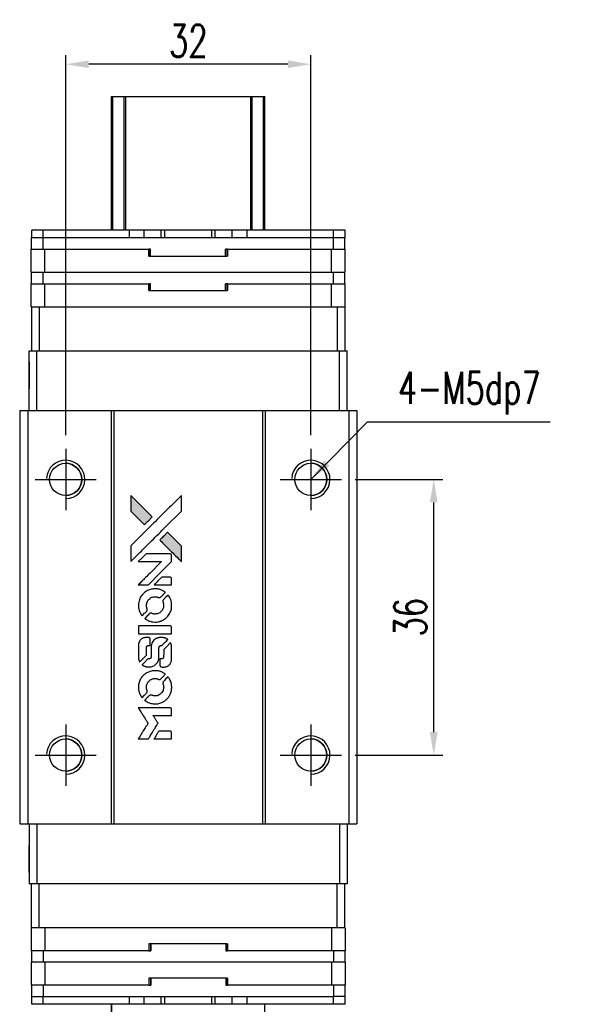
# Model space of a CAD drawing. Header units: millimetres. Extents: x 806 to 1086, y 102 to 367.
# Tile 2 of 3: x 827 to 899, y 239 to 367. Entities that reach past the tile are written whole.
import ezdxf

# ---------------------------------------------------------------- set-up
doc = ezdxf.new("R2010")
doc.units = ezdxf.units.MM
doc.header["$LTSCALE"] = 0.15
doc.layers.get('0').update_dxf_attribs({"linetype": 'CONTINUOUS'})
doc.layers.get('Defpoints').update_dxf_attribs({"linetype": 'CONTINUOUS'})
doc.layers.add('DIM', color=4, linetype='CONTINUOUS')
doc.styles.add('DIM-7', font='SIMPLEX.shx', dxfattribs={"width": 0.7, "bigfont": 'chineset.shx'})
doc.dimstyles.new('CNS', dxfattribs={"dimtxt": 3.5, "dimasz": 2.5, "dimexe": 1, "dimexo": 1.5, "dimgap": 0.09, "dimtad": 0, "dimdsep": 46, "dimtxsty": 'DIM-7', "dimcen": 0.09, "dimclrd": 1, "dimclre": 1, "dimclrt": 4, "dimadec": 0, "dimazin": 0, "dimtfac": 1, "dimtix": 1, "dimtmove": 2, "dimatfit": 3, "dimfxl": 1, "dimtvp": 0.971429, "dimtolj": 1, "dimarcsym": 0})

# ---------------------------------------------------------------- blocks, each defined once
blk = doc.blocks.new('*D180')
at = {"layer": 'Defpoints', "color": 0}
for p in [(868.77, 307.08), (880.81, 307.08), (868.77, 271.08)]:
    blk.add_point(p, dxfattribs=at)
at = {"layer": 'DIM', "color": 7, "lineweight": -2}
for p, q in [((870.57, 307.08), (882.01, 307.08)), ((880.81, 274.08), (880.81, 304.08)), ((870.57, 271.08), (882.01, 271.08))]:
    blk.add_line(p, q, dxfattribs=at)
at = {"layer": 'DIM', "color": 7}
for points in [[(880.31, 304.08), (881.31, 304.08), (880.81, 307.08)], [(880.31, 274.08), (881.31, 274.08), (880.81, 271.08)]]:
    blk.add_solid(points, dxfattribs=at)
at = {"layer": 'DIM', "color": 7, "insert": (877.75, 289.08), "char_height": 4.2, "attachment_point": 5, "rotation": 90, "style": 'DIM-7'}
blk.add_mtext('\\A1;36', dxfattribs=at)
blk = doc.blocks.new('*D181')
at = {"layer": 'Defpoints', "color": 0}
for p in [(832.77, 361.3), (832.77, 311.08), (864.77, 311.08)]:
    blk.add_point(p, dxfattribs=at)
at = {"layer": 'DIM', "color": 7, "lineweight": -2}
for p, q in [((832.77, 312.88), (832.77, 362.5)), ((864.77, 312.88), (864.77, 362.5)), ((861.77, 361.3), (835.77, 361.3))]:
    blk.add_line(p, q, dxfattribs=at)
at = {"layer": 'DIM', "color": 7}
for points in [[(835.77, 361.8), (835.77, 360.8), (832.77, 361.3)], [(861.77, 361.8), (861.77, 360.8), (864.77, 361.3)]]:
    blk.add_solid(points, dxfattribs=at)
at = {"layer": 'DIM', "color": 7, "insert": (848.77, 364.36), "char_height": 4.2, "attachment_point": 5, "style": 'DIM-7'}
blk.add_mtext('\\A1;32', dxfattribs=at)
blk = doc.blocks.new('A$C65c57811')
at = {"linetype": 'Continuous'}
h = blk.add_hatch(color=256, dxfattribs=at)
h.dxf.hatch_style = 1
h.paths.add_polyline_path([(0, 31.81), (0, 30.78), (0, 29.76), (0.89, 28.87, 0.000288), (1.23, 28.53, 0.000479), (1.52, 28.24, 0.000013), (1.79, 27.99, 0.197177), (1.79, 27.98, 0.197497), (1.79, 27.99, 0.00004), (1.94, 28.13, 0.000834), (2.11, 28.3, 0.000506), (2.3, 28.49), (2.81, 29), (1.41, 30.41)])
h.paths.add_polyline_path([(4.81, 27), (4.3, 26.49, 0.000476), (4.11, 26.29, 0.000789), (3.94, 26.13, 0.000035), (3.79, 25.98, 0.19758), (3.79, 25.97, 0.198396), (3.79, 25.97, 0.000019), (4, 25.77, 0.000582), (4.22, 25.54, 0.000351), (4.49, 25.27, 0.000108), (5.62, 24.15, 0.000692), (6.19, 23.58, 0.000077), (6.59, 23.19, 0.197527), (6.6, 23.18, 0.410181), (6.61, 23.19, 0.000493), (6.61, 23.4, 0.002424), (6.61, 23.69, 0.000529), (6.61, 24.19), (6.61, 25.2), (5.71, 26.1)])
for points in [[(0.89, 28.87, 0.000288), (1.23, 28.53, 0.000479), (1.52, 28.24, 0.000013), (1.79, 27.99, 0.197177), (1.79, 27.98, 0.197497), (1.79, 27.99, 0.00004), (1.94, 28.13, 0.000836), (2.11, 28.3, 0.000505), (2.3, 28.49), (2.81, 29), (1.41, 30.41), (0, 31.81), (0, 30.78), (0, 29.76)], [(1.24, 24.39, -0.000056), (1.85, 25.01, -0.000021), (2.72, 25.87, -0.000021), (3.66, 26.81, -0.000025), (4.54, 27.69), (6.61, 29.75), (6.61, 30.78), (6.61, 31.8), (5.22, 30.42, 0.000274), (4.55, 29.76, 0.000123), (3.68, 28.88, 0.000121), (2.75, 27.96, 0.000165), (1.92, 27.13), (0, 25.22), (0, 24.19), (0, 23.16)], [(4.49, 25.27, 0.000108), (5.62, 24.15, 0.000692), (6.19, 23.58, 0.000077), (6.59, 23.19, 0.197527), (6.6, 23.18, 0.410182), (6.61, 23.19, 0.000493), (6.61, 23.4, 0.002424), (6.61, 23.69, 0.000529), (6.61, 24.19), (6.61, 25.2), (5.71, 26.1), (4.81, 27), (4.3, 26.49, 0.000476), (4.11, 26.29, 0.000789), (3.94, 26.13, 0.000035), (3.79, 25.98, 0.19758), (3.79, 25.97, 0.198396), (3.79, 25.97, 0.000019), (4, 25.77, 0.000582), (4.22, 25.54, 0.000351)], [(1.64, 20.12), (2.3, 20.12), (3.82, 21.64), (5.34, 23.17), (5.34, 23.59, 0.0008), (5.33, 23.86, 0.010795), (5.33, 23.96, 0.030495), (5.32, 24.02, 0.080372), (5.31, 24.06, 0.03816), (5.29, 24.09, 0.041799), (5.26, 24.12, 0.042486), (5.23, 24.15, 0.042078), (5.19, 24.17, 0.099276), (5.14, 24.18, 0.003302), (4.93, 24.18, 0.002586), (4.56, 24.19, 0.000204), (3.57, 24.18), (2, 24.18), (1.49, 23.67), (0.99, 23.17), (2.5, 23.16), (4.02, 23.16), (2.52, 21.67, 0.000253), (1.94, 21.09, 0.000412), (1.45, 20.6, 0.000041), (1.02, 20.17, 0.041338), (1, 20.15), (0.98, 20.12)], [(4.19, 20.12), (5.34, 20.12), (5.34, 20.55), (5.33, 20.97), (5.3, 21.02, 0.03146), (5.29, 21.05, 0.026444), (5.27, 21.07, 0.026444), (5.25, 21.09, 0.031457), (5.22, 21.1), (5.17, 21.13), (4.61, 21.14), (4.04, 21.14), (3.54, 20.64, 0.000745), (3.35, 20.44, 0.001228), (3.19, 20.28, 0.000087), (3.05, 20.13, 0.195134), (3.04, 20.13, 0.412117), (3.05, 20.12, 0.000048), (3.38, 20.12, 0.00109), (3.75, 20.12, 0.000653)], [(1.01, 17.21, 0.023681), (1.04, 17.03, 0.022402), (1.09, 16.85, 0.021929), (1.15, 16.67, 0.020503), (1.23, 16.49, 0.013745), (1.28, 16.39, 0.009767), (1.34, 16.28, 0.009658), (1.41, 16.18, 0.027804), (1.46, 16.12), (1.48, 16.09), (1.8, 16.41, 0.002053), (1.95, 16.56, 0.006738), (2.05, 16.67, 0.007826), (2.11, 16.74, 0.063909), (2.14, 16.78, 0.061532), (2.16, 16.83, 0.068674), (2.16, 16.89, 0.052072), (2.15, 16.96, 0.019648), (2.12, 17.05, -0.018366), (2.09, 17.17, -0.0288), (2.07, 17.27, -0.029061), (2.06, 17.37, -0.019155), (2.06, 17.49, -0.053809), (2.09, 17.74, -0.058833), (2.18, 17.98, -0.058566), (2.33, 18.18, -0.052525), (2.52, 18.36, -0.044733), (2.68, 18.46, -0.040573), (2.86, 18.53, -0.041123), (3.05, 18.57, -0.04951), (3.24, 18.58, -0.017369), (3.32, 18.57, -0.024255), (3.4, 18.56, -0.023787), (3.47, 18.53, -0.015798), (3.55, 18.5, 0.010631), (3.61, 18.48, 0.033653), (3.64, 18.47, 0.037806), (3.68, 18.47, 0.016307), (3.73, 18.47, 0.068179), (3.82, 18.48, 0.095747), (3.89, 18.52, 0.033418), (3.99, 18.6, 0.002133), (4.26, 18.88, 0.001452), (4.41, 19.03, 0.012393), (4.48, 19.1, 0.020479), (4.51, 19.15, 0.344362), (4.51, 19.16, 0.074287), (4.47, 19.2, 0.005454), (4.35, 19.27, 0.008391), (4.23, 19.35, 0.017097), (4.13, 19.4, 0.027375), (3.93, 19.49, 0.02835), (3.71, 19.55, 0.027723), (3.49, 19.59, 0.023913), (3.26, 19.61, 0.027047), (2.97, 19.6, 0.031685), (2.71, 19.56, 0.032425), (2.45, 19.49, 0.031013), (2.21, 19.39, 0.037914), (1.91, 19.22, 0.040153), (1.66, 19, 0.039834), (1.44, 18.75, 0.036173), (1.25, 18.46, 0.040752), (1.13, 18.17, 0.035885), (1.04, 17.86, 0.035491), (1, 17.53, 0.037615)], [(1.9, 15.69, 0.018008), (1.99, 15.63, 0.009842), (2.11, 15.56, 0.009807), (2.23, 15.49, 0.015716), (2.34, 15.44, 0.048467), (2.73, 15.32, 0.045841), (3.14, 15.27, 0.046006), (3.55, 15.3, 0.049638), (3.94, 15.4, 0.064819), (4.45, 15.67, 0.06695), (4.86, 16.06, 0.066691), (5.16, 16.54, 0.063505), (5.33, 17.09, 0.03135), (5.34, 17.23, 0.010439), (5.34, 17.44, 0.010391), (5.34, 17.65, 0.032408), (5.33, 17.79, 0.015696), (5.29, 17.95, 0.018095), (5.25, 18.11, 0.018551), (5.2, 18.25, 0.018352), (5.13, 18.4, 0.015568), (5.08, 18.49, 0.009832), (5.02, 18.6, 0.009795), (4.95, 18.7, 0.023727), (4.9, 18.77), (4.88, 18.8), (4.56, 18.48, 0.001528), (4.38, 18.31, 0.010022), (4.3, 18.22, 0.019586), (4.25, 18.16, 0.061865), (4.22, 18.11, 0.055054), (4.2, 18.05, 0.061607), (4.19, 17.98, 0.048725), (4.21, 17.9, 0.020221), (4.23, 17.8, -0.017722), (4.27, 17.69, -0.02685), (4.29, 17.59, -0.02759), (4.3, 17.49, -0.020233), (4.29, 17.38, -0.04793), (4.26, 17.17, -0.048386), (4.19, 16.98, -0.047866), (4.09, 16.79, -0.044964), (3.95, 16.63, -0.04333), (3.78, 16.49, -0.050921), (3.59, 16.39, -0.051473), (3.4, 16.34, -0.0459), (3.19, 16.32, -0.019014), (3.08, 16.32, -0.024114), (2.99, 16.33, -0.025081), (2.9, 16.35, -0.023892), (2.81, 16.38, 0.008624), (2.74, 16.41, 0.026486), (2.69, 16.42, 0.035074), (2.65, 16.43, 0.02756), (2.61, 16.43, 0.087163), (2.53, 16.42, 0.073291), (2.47, 16.38, 0.028074), (2.37, 16.29, 0.002594), (2.14, 16.07), (1.82, 15.74)], [(3.17, 13.75), (5.33, 13.75), (5.33, 14.18), (5.33, 14.6), (5.31, 14.65, 0.071429), (5.28, 14.7, 0.054799), (5.23, 14.73, 0.053585), (5.18, 14.76, 0.060698), (5.13, 14.77, 0.033975), (5.04, 14.78, 0.000112), (3.94, 14.78, 0.000726), (2.86, 14.78, 0.001084), (1.92, 14.77), (1, 14.77), (1, 14.26), (1, 13.75)], [(1.01, 10.58, 0.018538), (1.02, 10.51, 0.010695), (1.03, 10.44, 0.01068), (1.05, 10.36, 0.017678), (1.07, 10.29, 0.013849), (1.1, 10.22, 0.011814), (1.13, 10.15, 0.004513), (1.16, 10.08, 0.290035), (1.17, 10.07, 0.196418), (1.18, 10.07, 0.000124), (1.3, 10.2, 0.001477), (1.44, 10.34, 0.000898), (1.61, 10.5), (2.04, 10.93), (2.05, 11.47, -0.001471), (2.05, 11.88, -0.028714), (2.06, 12.01, -0.097073), (2.08, 12.08, -0.084199), (2.13, 12.14, -0.042698), (2.17, 12.17, -0.053912), (2.21, 12.19, -0.051004), (2.25, 12.2, -0.032967), (2.31, 12.2, 0.00807), (2.34, 12.2, 0.003023), (2.37, 12.2, 0.002994), (2.42, 12.21, 0.003629), (2.46, 12.21), (2.55, 12.22), (2.55, 12.63, 0.001618), (2.55, 12.83, 0.005206), (2.55, 12.96, 0.00535), (2.54, 13.05, 0.060675), (2.54, 13.09, 0.048484), (2.53, 13.11, 0.02389), (2.51, 13.13, 0.022812), (2.5, 13.15, 0.02462), (2.48, 13.17, 0.061781), (2.43, 13.22, 0.080179), (2.37, 13.24, 0.048561), (2.29, 13.25, 0.010021), (2.14, 13.25, 0.016602), (1.95, 13.25, 0.031409), (1.8, 13.23, 0.036474), (1.66, 13.19, 0.03439), (1.53, 13.13, 0.065928), (1.33, 12.99, 0.069066), (1.17, 12.8, 0.065697), (1.06, 12.57, 0.051559), (1.01, 12.3, 0.020904), (1.01, 12.15, 0.000451), (1, 11.44, 0.000419), (1, 10.72, 0.022759)], [(1.57, 9.63, 0.023289), (1.67, 9.57, 0.026845), (1.78, 9.51, 0.026047), (1.89, 9.47, 0.019751), (2.02, 9.43, 0.013249), (2.09, 9.42, 0.025169), (2.15, 9.41, 0.016532), (2.22, 9.41, 0.002937), (2.36, 9.41, 0.003317), (2.48, 9.41, 0.011808), (2.56, 9.41, 0.01777), (2.62, 9.42, 0.021476), (2.67, 9.43, 0.04325), (2.9, 9.5, 0.045753), (3.11, 9.61, 0.04649), (3.29, 9.75, 0.047672), (3.44, 9.93, 0.025315), (3.49, 10, 0.015208), (3.54, 10.09, 0.01512), (3.59, 10.19, 0.022488), (3.62, 10.28, 0.027857), (3.66, 10.42, 0.034138), (3.67, 10.55, 0.014286), (3.68, 10.75, 0.00124), (3.68, 11.25, -0.00103), (3.68, 11.56, -0.002552), (3.68, 11.79, -0.001594), (3.69, 11.97, -0.047676), (3.69, 12.01, -0.085307), (3.72, 12.09, -0.097789), (3.77, 12.14, -0.085947), (3.85, 12.18, -0.051339), (3.95, 12.2, 0.014634), (3.99, 12.2, 0.015028), (4.02, 12.21, 0.014927), (4.05, 12.22, 0.059415), (4.07, 12.22, 0.070595), (4.1, 12.25, 0.00028), (4.46, 12.61, 0.000111), (4.84, 12.98, 0.200239), (4.84, 12.99, 0.268906), (4.84, 13, 0.001866), (4.75, 13.05, 0.007532), (4.66, 13.1, 0.017818), (4.6, 13.13, 0.013256), (4.52, 13.16, 0.011636), (4.45, 13.19, 0.011528), (4.37, 13.21, 0.012303), (4.29, 13.23, 0.0423), (4.16, 13.25, 0.013657), (3.98, 13.25, 0.013857), (3.79, 13.24, 0.037428), (3.66, 13.23, 0.014927), (3.58, 13.2, 0.0122), (3.49, 13.18, 0.012518), (3.4, 13.15, 0.023062), (3.33, 13.12, 0.065961), (3.09, 12.95, 0.06055), (2.89, 12.72, 0.059676), (2.74, 12.45, 0.060497), (2.67, 12.15, 0.025683), (2.67, 12.09, 0.001528), (2.66, 11.9, 0.002124), (2.66, 11.65, 0.001173), (2.66, 11.36, -0.000809), (2.66, 10.84, -0.017164), (2.65, 10.68, -0.063931), (2.64, 10.6, -0.108429), (2.6, 10.54, -0.052941), (2.56, 10.51, -0.063675), (2.52, 10.49, -0.050562), (2.46, 10.47, -0.020337), (2.39, 10.46, 0.009897), (2.34, 10.46, 0.016482), (2.3, 10.45, 0.019019), (2.27, 10.45, 0.06043), (2.25, 10.44, 0.076267), (2.2, 10.41, 0.00054), (1.87, 10.07, 0.000307), (1.52, 9.72, 0.142594), (1.51, 9.69, 0.232419), (1.51, 9.68, 0.022995), (1.53, 9.67, 0.024627), (1.54, 9.65, 0.015407)], [(3.81, 9.57, 0.065483), (3.84, 9.52, 0.053271), (3.87, 9.48, 0.052018), (3.92, 9.44, 0.0556), (3.98, 9.42, 0.036839), (4.01, 9.41, 0.026922), (4.05, 9.4, 0.016905), (4.11, 9.4, 0.004317), (4.2, 9.4, 0.016369), (4.38, 9.4, 0.029936), (4.53, 9.42, 0.03418), (4.67, 9.46, 0.031327), (4.8, 9.51, 0.046935), (4.96, 9.61, 0.054053), (5.09, 9.73, 0.053701), (5.19, 9.88, 0.045364), (5.27, 10.06, 0.032479), (5.31, 10.21, 0.03386), (5.33, 10.37, 0.013578), (5.34, 10.61, 0.001155), (5.34, 11.25, 0.000413), (5.33, 11.79, 0.005008), (5.33, 12, 0.013199), (5.32, 12.12, 0.033956), (5.31, 12.2, 0.013909), (5.29, 12.29, 0.010864), (5.26, 12.39, 0.010938), (5.23, 12.47, 0.028702), (5.2, 12.53), (5.18, 12.58), (4.74, 12.14), (4.3, 11.7), (4.3, 11.19, -0.001504), (4.3, 10.97, -0.00328), (4.29, 10.81, -0.001901), (4.29, 10.67, -0.061333), (4.29, 10.64, -0.063621), (4.27, 10.6, -0.048633), (4.24, 10.56, -0.046769), (4.2, 10.52, -0.047961), (4.15, 10.49, -0.02678), (4.11, 10.47, -0.050957), (4.08, 10.46, -0.029398), (4.04, 10.46, -0.00401), (3.94, 10.46), (3.79, 10.45), (3.79, 10.04, 0.001061), (3.79, 9.79, 0.009147), (3.8, 9.69, 0.020721), (3.8, 9.62, 0.051619)], [(1.01, 6.53, 0.024131), (1.04, 6.34, 0.022344), (1.09, 6.15, 0.021883), (1.15, 5.97, 0.020884), (1.23, 5.78, 0.010669), (1.29, 5.68, 0.010389), (1.35, 5.58, 0.010913), (1.41, 5.49, 0.022227), (1.46, 5.42), (1.48, 5.39), (1.8, 5.72, 0.002452), (1.92, 5.85, 0.003628), (2.03, 5.96, 0.001662), (2.12, 6.06, 0.070159), (2.14, 6.09, 0.047671), (2.15, 6.1, 0.018624), (2.15, 6.13, 0.017921), (2.16, 6.16, 0.018804), (2.16, 6.19, 0.018255), (2.16, 6.23, 0.041312), (2.16, 6.26, 0.037164), (2.15, 6.3, 0.012342), (2.13, 6.34, -0.015101), (2.09, 6.45, -0.035998), (2.07, 6.54, -0.033244), (2.06, 6.63, -0.011249), (2.06, 6.76, -0.004059), (2.06, 6.87, -0.019693), (2.06, 6.93, -0.027943), (2.07, 6.98, -0.014411), (2.09, 7.04, -0.033089), (2.14, 7.19, -0.033887), (2.21, 7.32, -0.034021), (2.29, 7.45, -0.033942), (2.4, 7.56, -0.02816), (2.51, 7.67, -0.035032), (2.63, 7.75, -0.035269), (2.76, 7.81, -0.029196), (2.91, 7.86, -0.037862), (3.08, 7.89, -0.043657), (3.24, 7.89, -0.043064), (3.4, 7.86, -0.035184), (3.57, 7.81, 0.033699), (3.65, 7.78, 0.052815), (3.72, 7.77, 0.059167), (3.79, 7.78, 0.058972), (3.85, 7.8, 0.059208), (3.9, 7.83, 0.021125), (3.96, 7.88, 0.008691), (4.06, 7.98, 0.000851), (4.3, 8.23, 0.001873), (4.42, 8.35, 0.013884), (4.48, 8.41, 0.022355), (4.51, 8.45, 0.341453), (4.51, 8.47, 0.073011), (4.48, 8.5, 0.004587), (4.36, 8.57, 0.00748), (4.24, 8.65, 0.016837), (4.15, 8.7, 0.028606), (3.92, 8.8, 0.031352), (3.69, 8.87, 0.031004), (3.45, 8.91, 0.0268), (3.2, 8.92, 0.026698), (2.93, 8.91, 0.03002), (2.68, 8.86, 0.030357), (2.43, 8.79, 0.028554), (2.19, 8.69, 0.062944), (1.74, 8.39, 0.062206), (1.38, 7.99, 0.062448), (1.13, 7.51, 0.064355), (1.01, 7, 0.017377), (1.01, 6.89, 0.008369), (1, 6.76, 0.008367), (1.01, 6.63, 0.01757)], [(1.89, 5, 0.064158), (2.4, 4.73, 0.06356), (2.95, 4.6, 0.064004), (3.52, 4.61, 0.066747), (4.06, 4.76, 0.04321), (4.39, 4.95, 0.044737), (4.69, 5.18, 0.044901), (4.94, 5.47, 0.044184), (5.13, 5.8, 0.026293), (5.23, 6.04, 0.033344), (5.3, 6.28, 0.033227), (5.34, 6.53, 0.025815), (5.35, 6.8, 0.023119), (5.33, 7.06, 0.031044), (5.29, 7.29, 0.031337), (5.22, 7.51, 0.024258), (5.11, 7.75, 0.015622), (5.07, 7.83, 0.008495), (5.01, 7.92, 0.008415), (4.95, 8.02, 0.020814), (4.9, 8.08), (4.88, 8.11), (4.56, 7.8, 0.002843), (4.33, 7.57, 0.033917), (4.25, 7.47, 0.087906), (4.21, 7.4, 0.073302), (4.2, 7.31, 0.022047), (4.2, 7.27, 0.026465), (4.2, 7.23, 0.022233), (4.21, 7.19, 0.009985), (4.23, 7.13, -0.039011), (4.28, 6.93, -0.044398), (4.3, 6.74, -0.045096), (4.28, 6.54, -0.04265), (4.22, 6.35, -0.071154), (4.07, 6.08, -0.068827), (3.85, 5.86, -0.068713), (3.58, 5.7, -0.070507), (3.28, 5.63, -0.028605), (3.15, 5.63, -0.031418), (3.03, 5.64, -0.031044), (2.9, 5.66, -0.02668), (2.78, 5.71, 0.038913), (2.7, 5.73, 0.043732), (2.63, 5.74, 0.047754), (2.56, 5.74, 0.075756), (2.5, 5.72, 0.07294), (2.47, 5.7, 0.003456), (2.39, 5.62, 0.005023), (2.28, 5.52, 0.002422), (2.14, 5.38, 0.000819), (2.02, 5.26, 0.001349), (1.91, 5.15, 0.0001), (1.82, 5.06, 0.205335), (1.82, 5.06, 0.219821), (1.82, 5.05, 0.002494), (1.84, 5.04, 0.007089), (1.87, 5.02, 0.004494)], [(1.65, 0), (2.3, 0), (2.41, 0.18, -0.000297), (2.48, 0.29, -0.000037), (2.63, 0.53, -0.000043), (2.8, 0.81, -0.000036), (2.99, 1.12, 0.000044), (3.17, 1.41, 0.000063), (3.33, 1.68, 0.000035), (3.47, 1.9, 0.0009), (3.5, 1.96), (3.56, 2.05), (3.49, 2.16, 0.001175), (3.45, 2.23, 0.000208), (3.37, 2.35, 0.000225), (3.28, 2.5, 0.000203), (3.18, 2.65, -0.000711), (3.1, 2.79, -0.001119), (3.02, 2.92, -0.000263), (2.95, 3.02, -0.04589), (2.95, 3.04, -0.519312), (2.95, 3.05, -0.001914), (3.13, 3.05, -0.003124), (3.42, 3.05, -0.000285), (4.14, 3.05), (5.34, 3.05), (5.34, 3.47, 0.001727), (5.34, 3.77, 0.025279), (5.33, 3.88, 0.073886), (5.32, 3.94, 0.07426), (5.28, 3.99, 0.03264), (5.27, 4.01, 0.01784), (5.25, 4.02, 0.017712), (5.23, 4.04, 0.026854), (5.21, 4.05), (5.17, 4.07), (3.08, 4.07), (0.99, 4.07), (1, 4.05, -0.004595), (1.01, 4.04, -0.00016), (1.05, 3.97, -0.000298), (1.1, 3.9, -0.000208), (1.15, 3.81, 0.000986), (1.31, 3.56, 0.00025), (1.56, 3.16, 0.000268), (1.83, 2.73, 0.000436), (2.06, 2.36, -0.002932), (2.14, 2.24, -0.004718), (2.2, 2.14, -0.001113), (2.25, 2.05, -0.227179), (2.25, 2.04, -0.045982), (2.25, 2.03, -0.000145), (2.17, 1.91, -0.000825), (2.09, 1.77, -0.000517), (1.99, 1.61, 0.000056), (1.64, 1.05, 0.000289), (1.45, 0.75, 0.000481), (1.31, 0.52, 0.000418), (1.17, 0.28), (0.99, 0)], [(4.19, 0), (5.34, 0), (5.34, 0.42, 0.000842), (5.34, 0.69, 0.010591), (5.34, 0.79, 0.028995), (5.33, 0.84, 0.069543), (5.32, 0.88, 0.051063), (5.3, 0.92, 0.039932), (5.26, 0.96, 0.039414), (5.23, 0.99, 0.045845), (5.19, 1.01, 0.094811), (5.15, 1.02, 0.007124), (5.03, 1.02, 0.004713), (4.84, 1.03, 0.000534), (4.4, 1.03), (3.66, 1.03), (3.59, 0.92, 0.000828), (3.4, 0.61, 0.000879), (3.22, 0.31, 0.000048), (3.04, 0.01, 0.137596), (3.03, 0, 0.413028), (3.04, 0, 0.000016), (3.37, 0, 0.000623), (3.74, 0, 0.000374)]]:
    blk.add_lwpolyline(points, format="xyb", close=True)

msp = doc.modelspace()

# ---------------------------------------------------------------- linework, layer by layer
at = {"color": 7, "linetype": 'Continuous', "lineweight": 25}
for p, q in [((838.768, 339.634), (838.768, 357.084)), ((838.768, 339.634), (838.768, 357.084)), ((838.768, 339.634), (838.768, 357.084)), ((838.768, 357.084), (838.768, 339.634)), ((838.934, 339.634), (838.934, 357.084)), ((840.414, 339.634), (840.414, 357.084)), ((840.612, 357.084), (856.924, 357.084)), ((840.612, 339.634), (840.612, 357.084)), ((856.924, 339.634), (856.924, 357.084)), ((857.122, 339.634), (857.122, 357.084)), ((858.602, 339.634), (858.602, 357.084)), ((858.768, 339.634), (858.768, 357.084)), ((828.348, 338.634), (828.348, 339.634)), ((829.848, 339.634), (828.348, 339.634)), ((828.348, 338.634), (828.348, 339.634)), ((828.348, 339.634), (828.348, 339.634)), ((829.848, 338.634), (829.848, 339.634)), ((841.078, 339.634), (829.848, 339.634)), ((841.078, 338.634), (841.078, 339.634)), ((843.028, 339.634), (841.078, 339.634)), ((843.028, 338.634), (843.028, 339.634)), ((845.246, 339.634), (843.028, 339.634)), ((845.246, 338.634), (845.246, 339.634)), ((845.703, 339.634), (845.246, 339.634)), ((845.703, 338.634), (845.703, 339.634)), ((851.833, 339.634), (845.703, 339.634)), ((851.833, 338.634), (851.833, 339.634)), ((852.29, 339.634), (851.833, 339.634)), ((852.29, 338.634), (852.29, 339.634)), ((854.508, 339.634), (852.29, 339.634)), ((854.508, 338.634), (854.508, 339.634)), ((856.458, 339.634), (854.508, 339.634)), ((856.458, 338.634), (856.458, 339.634)), ((867.748, 339.634), (856.458, 339.634)), ((856.458, 338.634), (856.458, 339.634)), ((867.748, 338.634), (867.748, 339.634)), ((869.248, 339.634), (867.748, 339.634)), ((869.248, 338.634), (869.248, 339.634)), ((828.318, 337.134), (828.318, 338.634)), ((829.818, 338.634), (828.318, 338.634)), ((828.318, 337.134), (828.318, 338.634)), ((828.318, 338.634), (828.318, 338.634)), ((829.818, 337.134), (829.818, 338.634)), ((867.718, 338.634), (829.818, 338.634)), ((867.718, 337.134), (867.718, 338.634)), ((867.743, 338.634), (867.718, 338.634)), ((867.748, 338.634), (867.743, 338.634)), ((869.248, 338.634), (867.748, 338.634)), ((869.218, 337.134), (869.218, 338.634)), ((828.268, 334.134), (828.268, 337.134)), ((828.268, 337.134), (830.068, 337.134)), ((828.268, 336.234), (828.268, 337.134)), ((828.268, 334.134), (828.268, 337.134)), ((828.268, 336.234), (828.268, 337.134)), ((828.268, 337.134), (828.268, 337.134)), ((828.268, 337.134), (828.268, 337.134)), ((828.268, 337.134), (828.268, 337.134)), ((830.068, 334.134), (830.068, 337.134)), ((830.068, 337.134), (843.625, 337.134)), ((843.625, 336.234), (843.625, 337.134)), ((843.845, 337.134), (843.625, 337.134)), ((843.806, 336.234), (843.806, 337.134)), ((843.845, 336.234), (843.845, 337.134)), ((843.845, 336.234), (843.845, 337.134)), ((843.845, 337.134), (843.845, 337.134)), ((853.911, 337.134), (853.631, 337.134)), ((853.631, 336.234), (853.631, 337.134)), ((853.695, 336.234), (853.695, 337.134)), ((853.911, 336.234), (853.911, 337.134)), ((853.911, 337.134), (867.468, 337.134)), ((853.911, 337.134), (853.911, 336.234)), ((853.911, 337.134), (853.911, 337.134)), ((853.911, 336.234), (853.911, 337.134)), ((853.911, 337.134), (853.911, 336.234)), ((867.468, 334.134), (867.468, 337.134)), ((867.468, 337.134), (869.268, 337.134)), ((869.268, 334.134), (869.268, 337.134)), ((828.268, 336.234), (828.268, 336.234)), ((843.625, 336.234), (853.911, 336.234)), ((853.911, 336.234), (853.911, 336.234)), ((828.268, 334.134), (830.068, 334.134)), ((828.268, 334.134), (828.268, 334.134)), ((828.318, 332.634), (828.318, 334.134)), ((828.318, 332.634), (828.318, 334.134)), ((829.818, 332.634), (829.818, 334.134)), ((830.068, 334.134), (867.468, 334.134)), ((867.468, 334.134), (869.268, 334.134)), ((867.718, 332.634), (867.718, 334.134)), ((869.218, 332.634), (869.218, 334.134)), ((828.268, 329.634), (828.268, 332.634)), ((828.268, 332.634), (830.068, 332.634)), ((828.268, 331.734), (828.268, 332.634)), ((828.268, 329.634), (828.268, 332.634)), ((828.268, 331.734), (828.268, 332.634)), ((828.268, 332.634), (828.268, 332.634)), ((828.268, 332.634), (828.268, 332.634)), ((828.268, 332.634), (828.268, 332.634)), ((830.068, 329.634), (830.068, 332.634)), ((830.068, 332.634), (843.625, 332.634)), ((843.625, 331.734), (843.625, 332.634)), ((843.845, 332.634), (843.625, 332.634)), ((843.806, 331.734), (843.806, 332.634)), ((843.845, 331.734), (843.845, 332.634)), ((843.845, 331.734), (843.845, 332.634)), ((843.845, 332.634), (843.845, 332.634)), ((853.911, 332.634), (853.631, 332.634)), ((853.631, 331.734), (853.631, 332.634)), ((853.695, 331.734), (853.695, 332.634)), ((853.911, 331.734), (853.911, 332.634)), ((853.911, 332.634), (867.468, 332.634)), ((853.911, 332.634), (853.911, 331.734)), ((853.911, 332.634), (853.911, 332.634)), ((853.911, 331.734), (853.911, 332.634)), ((853.911, 332.634), (853.911, 331.734)), ((867.468, 329.634), (867.468, 332.634)), ((867.468, 332.634), (869.268, 332.634)), ((869.268, 329.634), (869.268, 332.634)), ((828.268, 331.734), (828.268, 331.734)), ((843.625, 331.734), (853.911, 331.734)), ((853.911, 331.734), (853.911, 331.734)), ((828.268, 329.634), (828.318, 329.634)), ((828.268, 329.634), (828.268, 329.634)), ((828.318, 329.634), (828.318, 323.884)), ((828.318, 329.634), (829.318, 329.634)), ((828.318, 329.634), (828.318, 323.884)), ((829.318, 329.634), (829.318, 323.884)), ((829.318, 329.634), (829.81, 329.634)), ((829.81, 329.634), (830.068, 329.634)), ((830.068, 329.634), (867.468, 329.634)), ((867.468, 329.634), (867.726, 329.634)), ((867.726, 329.634), (868.212, 329.634)), ((868.212, 329.634), (868.212, 323.884)), ((868.212, 329.634), (869.212, 329.634)), ((869.212, 329.634), (869.268, 329.634)), ((869.212, 329.634), (869.212, 323.884)), ((828.018, 316.084), (828.018, 323.884)), ((828.018, 323.884), (829.018, 323.884)), ((828.018, 316.084), (828.018, 323.884)), ((828.018, 323.884), (828.018, 323.884)), ((829.018, 316.084), (829.018, 323.884)), ((829.018, 323.884), (868.518, 323.884)), ((868.518, 316.084), (868.518, 323.884)), ((868.518, 323.884), (869.518, 323.884)), ((869.518, 316.084), (869.518, 323.884)), ((826.768, 316.084), (826.768, 262.084)), ((826.768, 316.084), (827.818, 316.084)), ((826.768, 316.084), (826.768, 262.084)), ((826.768, 316.084), (826.768, 316.084)), ((827.818, 316.084), (827.818, 262.084)), ((827.818, 316.084), (838.718, 316.084)), ((838.718, 316.084), (838.718, 262.084)), ((838.718, 316.084), (839.068, 316.084)), ((839.068, 316.084), (839.068, 262.084)), ((839.068, 316.084), (858.468, 316.084)), ((858.468, 316.084), (858.468, 262.084)), ((858.468, 316.084), (858.818, 316.084)), ((858.818, 316.084), (858.818, 262.084)), ((858.818, 316.084), (869.718, 316.084)), ((869.718, 316.084), (869.718, 262.084)), ((869.718, 316.084), (870.768, 316.084)), ((870.768, 316.084), (870.768, 262.084)), ((826.768, 262.084), (827.818, 262.084)), ((826.768, 262.084), (826.768, 262.084)), ((826.768, 262.084), (826.768, 262.084)), ((827.818, 262.084), (838.718, 262.084)), ((828.018, 262.084), (828.018, 254.284)), ((828.018, 262.084), (828.018, 254.284)), ((829.018, 262.084), (829.018, 254.284)), ((838.718, 262.084), (839.068, 262.084)), ((839.068, 262.084), (858.468, 262.084)), ((858.468, 262.084), (858.818, 262.084)), ((858.818, 262.084), (869.718, 262.084)), ((868.518, 262.084), (868.518, 254.284)), ((869.518, 262.084), (869.518, 254.284)), ((869.718, 262.084), (870.768, 262.084)), ((829.018, 254.284), (828.018, 254.284)), ((828.018, 254.284), (828.018, 254.284)), ((828.318, 248.534), (828.318, 254.284)), ((828.318, 248.534), (828.318, 254.284)), ((868.518, 254.284), (829.018, 254.284)), ((829.318, 248.534), (829.318, 254.284)), ((868.212, 248.534), (868.212, 254.284)), ((869.518, 254.284), (868.518, 254.284)), ((869.212, 248.534), (869.212, 254.284)), ((828.268, 248.534), (828.268, 245.534)), ((828.318, 248.534), (828.268, 248.534)), ((828.268, 248.534), (828.268, 245.534)), ((828.268, 248.534), (828.268, 248.534)), ((829.318, 248.534), (828.318, 248.534)), ((829.81, 248.534), (829.318, 248.534)), ((830.068, 248.534), (829.81, 248.534)), ((830.068, 248.534), (830.068, 245.534)), ((867.468, 248.534), (830.068, 248.534)), ((867.468, 248.534), (867.468, 245.534)), ((867.726, 248.534), (867.468, 248.534)), ((868.212, 248.534), (867.726, 248.534)), ((869.212, 248.534), (868.212, 248.534)), ((869.268, 248.534), (869.212, 248.534)), ((869.268, 248.534), (869.268, 245.534)), ((828.268, 246.434), (828.268, 245.534)), ((828.268, 246.434), (828.268, 245.534)), ((828.268, 246.434), (828.268, 246.434)), ((843.625, 246.434), (843.625, 245.534)), ((853.911, 246.434), (843.625, 246.434)), ((843.841, 246.434), (843.841, 245.534)), ((843.905, 246.434), (843.905, 245.534)), ((843.905, 246.434), (843.905, 245.534)), ((853.691, 246.434), (853.691, 245.534)), ((853.73, 246.434), (853.73, 245.534)), ((853.911, 246.434), (853.911, 245.534)), ((853.911, 246.434), (853.911, 245.534)), ((853.911, 246.434), (853.911, 246.434)), ((853.911, 245.534), (853.911, 246.434)), ((853.911, 245.534), (853.911, 246.434)), ((830.068, 245.534), (828.268, 245.534)), ((828.268, 245.534), (828.268, 245.534)), ((828.268, 245.534), (828.268, 245.534)), ((828.268, 245.534), (828.268, 245.534)), ((828.318, 245.534), (828.318, 244.034)), ((828.318, 245.534), (828.318, 244.034)), ((829.818, 245.534), (829.818, 244.034)), ((843.625, 245.534), (830.068, 245.534)), ((843.625, 245.534), (843.905, 245.534)), ((843.905, 245.534), (843.905, 245.534)), ((853.691, 245.534), (853.911, 245.534)), ((867.468, 245.534), (853.911, 245.534)), ((853.911, 245.534), (853.911, 245.534)), ((869.268, 245.534), (867.468, 245.534)), ((867.718, 245.534), (867.718, 244.034)), ((869.218, 245.534), (869.218, 244.034)), ((828.268, 244.034), (828.268, 241.034)), ((830.068, 244.034), (828.268, 244.034)), ((828.268, 244.034), (828.268, 241.034)), ((828.268, 244.034), (828.268, 244.034)), ((830.068, 244.034), (830.068, 241.034)), ((867.468, 244.034), (830.068, 244.034)), ((867.468, 244.034), (867.468, 241.034)), ((869.268, 244.034), (867.468, 244.034)), ((869.268, 244.034), (869.268, 241.034)), ((828.268, 241.934), (828.268, 241.034)), ((828.268, 241.934), (828.268, 241.034)), ((828.268, 241.934), (828.268, 241.934)), ((843.625, 241.934), (843.625, 241.034)), ((853.911, 241.934), (843.625, 241.934)), ((843.841, 241.934), (843.841, 241.034)), ((843.905, 241.934), (843.905, 241.034)), ((843.905, 241.934), (843.905, 241.034)), ((853.691, 241.934), (853.691, 241.034)), ((853.73, 241.934), (853.73, 241.034)), ((853.911, 241.934), (853.911, 241.034)), ((853.911, 241.934), (853.911, 241.034)), ((853.911, 241.934), (853.911, 241.934)), ((853.911, 241.034), (853.911, 241.934)), ((853.911, 241.034), (853.911, 241.934)), ((830.068, 241.034), (828.268, 241.034)), ((828.268, 241.034), (828.268, 241.034)), ((828.268, 241.034), (828.268, 241.034)), ((828.268, 241.034), (828.268, 241.034)), ((828.318, 241.034), (828.318, 239.534)), ((828.318, 241.034), (828.318, 239.534)), ((829.818, 241.034), (829.818, 239.534)), ((843.625, 241.034), (830.068, 241.034)), ((843.625, 241.034), (843.905, 241.034)), ((843.905, 241.034), (843.905, 241.034)), ((853.691, 241.034), (853.911, 241.034)), ((867.468, 241.034), (853.911, 241.034)), ((853.911, 241.034), (853.911, 241.034)), ((869.268, 241.034), (867.468, 241.034)), ((867.718, 241.034), (867.718, 239.534)), ((869.218, 241.034), (869.218, 239.534)), ((828.318, 239.534), (829.818, 239.534)), ((828.318, 239.534), (828.318, 239.534)), ((828.348, 238.534), (828.348, 239.534)), ((828.348, 238.534), (828.348, 239.534)), ((829.818, 239.534), (867.718, 239.534)), ((829.848, 238.534), (829.848, 239.534)), ((841.078, 238.534), (841.078, 239.534)), ((843.028, 238.534), (843.028, 239.534)), ((845.246, 238.534), (845.246, 239.534)), ((845.703, 238.534), (845.703, 239.534)), ((851.833, 238.534), (851.833, 239.534)), ((852.29, 238.534), (852.29, 239.534)), ((854.508, 238.534), (854.508, 239.534)), ((856.458, 238.534), (856.458, 239.534)), ((856.458, 238.534), (856.458, 239.534)), ((867.718, 239.534), (867.743, 239.534)), ((867.748, 239.534), (867.743, 239.534)), ((867.748, 238.534), (867.748, 239.534)), ((869.248, 239.534), (867.748, 239.534)), ((869.248, 238.534), (869.248, 239.534)), ((829.848, 238.534), (828.348, 238.534)), ((828.348, 238.534), (828.348, 238.534)), ((841.078, 238.534), (829.848, 238.534)), ((838.768, 192.084), (838.768, 238.534)), ((838.768, 192.084), (838.768, 238.534)), ((838.768, 238.534), (838.768, 192.084)), ((843.028, 238.534), (841.078, 238.534)), ((845.246, 238.534), (843.028, 238.534)), ((845.703, 238.534), (845.246, 238.534)), ((851.833, 238.534), (845.703, 238.534)), ((852.29, 238.534), (851.833, 238.534)), ((854.508, 238.534), (852.29, 238.534)), ((856.458, 238.534), (854.508, 238.534)), ((867.748, 238.534), (856.458, 238.534)), ((856.458, 238.534), (856.458, 238.534)), ((858.768, 192.084), (858.768, 238.534)), ((869.248, 238.534), (867.748, 238.534))]:
    msp.add_line(p, q, dxfattribs=at)
for p, q in [((832.768, 311.084), (832.768, 303.084)), ((864.768, 311.084), (864.768, 303.084)), ((828.768, 307.084), (836.768, 307.084)), ((860.768, 307.084), (868.768, 307.084)), ((832.768, 275.084), (832.768, 267.084)), ((864.768, 275.084), (864.768, 267.084)), ((828.768, 271.084), (836.768, 271.084)), ((860.768, 271.084), (868.768, 271.084))]:
    msp.add_line(p, q)
at = {"color": 7, "linetype": 'Continuous', "lineweight": 25, "flags": 128}
for points in [[(828.018, 318.909), (828.018, 318.975), (828.018, 319.168), (828.018, 319.473), (828.018, 319.868), (828.018, 320.323), (828.018, 320.805), (828.018, 321.279), (828.018, 321.708), (828.018, 322.061), (828.018, 322.312), (828.018, 322.443), (828.018, 322.443), (828.018, 322.312), (828.018, 322.061), (828.018, 321.708), (828.018, 321.279), (828.018, 320.805), (828.018, 320.323), (828.018, 319.868), (828.018, 319.473), (828.018, 319.168), (828.018, 318.975), (828.018, 318.909)], [(828.018, 259.259), (828.018, 259.193), (828.018, 259.001), (828.018, 258.696), (828.018, 258.301), (828.018, 257.845), (828.018, 257.363), (828.018, 256.89), (828.018, 256.461), (828.018, 256.107), (828.018, 255.856), (828.018, 255.726), (828.018, 255.726), (828.018, 255.856), (828.018, 256.107), (828.018, 256.461), (828.018, 256.89), (828.018, 257.363), (828.018, 257.845), (828.018, 258.301), (828.018, 258.696), (828.018, 259.001), (828.018, 259.193), (828.018, 259.259)]]:
    msp.add_lwpolyline(points, dxfattribs=at)
at = {"color": 7, "linetype": 'Continuous', "lineweight": 25}
for centre in [(832.768, 307.084), (864.768, 307.084), (832.768, 271.084), (864.768, 271.084)]:
    msp.add_circle(centre, 2.1, dxfattribs=at)
for centre in [(832.768, 307.084), (864.768, 307.084), (832.768, 271.084), (864.768, 271.084)]:
    msp.add_arc(centre, 2.5, 270, 176.87428)
for centre, start, end in [((832.768, 307.084), 0, 90), ((864.768, 307.084), 0, 90), ((832.768, 307.084), 270, 0), ((864.768, 307.084), 270, 0), ((832.768, 271.084), 0, 90), ((864.768, 271.084), 0, 90), ((832.768, 271.084), 270, 0), ((864.768, 271.084), 270, 0)]:
    msp.add_arc(centre, 2.1, start, end, dxfattribs=at)
for points, knots in [([(838.768, 357.084), (838.768, 357.084), (838.784, 357.084), (838.846, 357.084), (838.892, 357.084), (838.934, 357.084)], [0, 0, 0, 0, 0.5, 0.5, 1, 1, 1, 1]), ([(838.934, 357.084), (839.108, 357.084), (839.286, 357.084), (839.625, 357.084), (839.784, 357.084), (840.057, 357.084), (840.169, 357.084), (840.335, 357.084), (840.389, 357.084), (840.414, 357.084)], [0, 0, 0, 0, 0.25, 0.25, 0.5, 0.5, 0.75, 0.75, 1, 1, 1, 1]), ([(840.414, 357.084), (840.42, 357.084), (840.444, 357.084), (840.519, 357.084), (840.568, 357.084), (840.612, 357.084)], [0, 0, 0, 0, 0.5, 0.5, 1, 1, 1, 1]), ([(856.924, 357.084), (856.967, 357.084), (857.017, 357.084), (857.092, 357.084), (857.115, 357.084), (857.122, 357.084)], [0, 0, 0, 0, 0.5, 0.5, 1, 1, 1, 1]), ([(857.122, 357.084), (857.147, 357.084), (857.2, 357.084), (857.366, 357.084), (857.479, 357.084), (857.752, 357.084), (857.911, 357.084), (858.249, 357.084), (858.428, 357.084), (858.602, 357.084)], [0, 0, 0, 0, 0.25, 0.25, 0.5, 0.5, 0.75, 0.75, 1, 1, 1, 1]), ([(858.602, 357.084), (858.644, 357.084), (858.689, 357.084), (858.752, 357.084), (858.768, 357.084), (858.768, 357.084)], [0, 0, 0, 0, 0.5, 0.5, 1, 1, 1, 1])]:
    msp.add_open_spline(points, degree=3, knots=knots, dxfattribs=at)

# ---------------------------------------------------------------- block references
msp.add_blockref('A$C65c57811', (841.26, 273.184))

# ---------------------------------------------------------------- texts
at = {"layer": 'DIM', "color": 0, "insert": (876.14, 315.548), "char_height": 4.2, "attachment_point": 7, "style": 'DIM-7'}
msp.add_mtext('4-M5dp7', dxfattribs=at)

# ---------------------------------------------------------------- dimensions: what is measured, and where the dimension line sits
at = {"layer": 'DIM', "color": 0}
dim = msp.add_linear_dim(base=(832.768, 361.303), p1=(864.768, 311.084), p2=(832.768, 311.084), dimstyle='CNS', override={"dimscale": 1.2, "dimgap": 0.8, "dimtad": 1, "dimclrd": 7, "dimclre": 7, "dimclrt": 7, "dimtmove": 1}, dxfattribs=at)
dim.commit()
dim.dimension.update_dxf_attribs({"geometry": '*D181', "text_midpoint": (848.768, 364.363)})
dim = msp.add_linear_dim(base=(880.806, 307.084), p1=(868.768, 271.084), p2=(868.768, 307.084), angle=90, dimstyle='CNS', override={"dimscale": 1.2, "dimgap": 0.8, "dimtad": 1, "dimclrd": 7, "dimclre": 7, "dimclrt": 7, "dimtmove": 1}, dxfattribs=at)
dim.commit()
dim.dimension.update_dxf_attribs({"geometry": '*D180', "text_midpoint": (877.746, 289.084)})

# ---------------------------------------------------------------- leaders
at = {"layer": 'DIM', "color": 0, "annotation_type": 0, "has_hookline": 1, "hookline_direction": 0, "text_width": 19.88}
msp.add_leader([(864.768, 307.084), (872.18, 314.588), (875.18, 314.588)], dimstyle='CNS', override={"dimscale": 1.2, "dimgap": 0.8, "dimtad": 1, "dimclrd": 7, "dimclre": 4, "dimtmove": 1}, dxfattribs=at)

doc.saveas('drawing.dxf')
